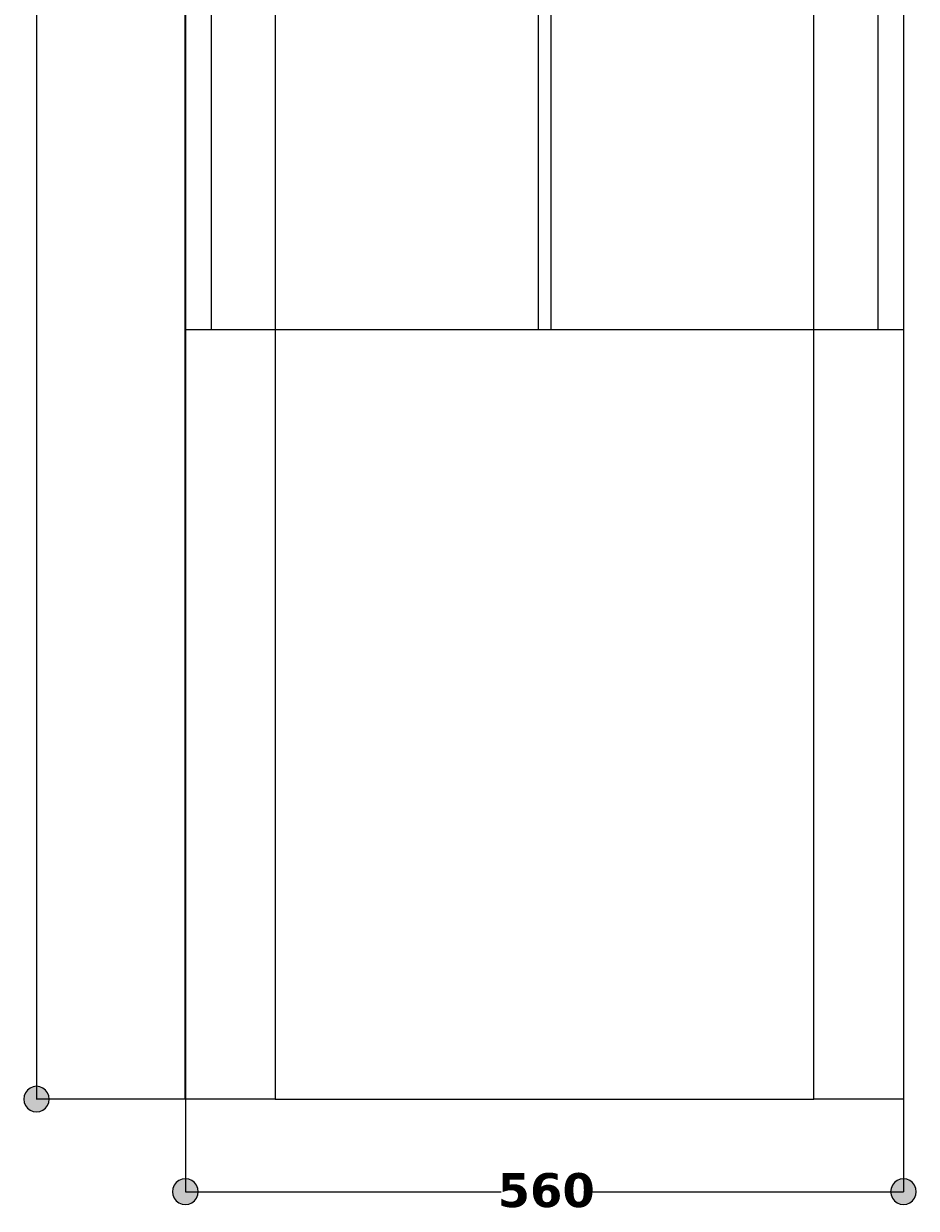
# Model space of a CAD drawing. Header units: millimetres. Extents: x 10 to 196, y -4 to 297.
# Tile 7 of 12: x 39 to 88, y 97 to 163. Entities that reach past the tile are written whole.
import ezdxf

# ---------------------------------------------------------------- set-up
doc = ezdxf.new("R2010")
doc.units = ezdxf.units.MM
doc.header["$MEASUREMENT"] = 0
doc.layers.get('0').update_dxf_attribs({"lineweight": 0})
doc.layers.add('Quote', color=7, linetype='Continuous', lineweight=0)

# ---------------------------------------------------------------- blocks, each defined once
blk = doc.blocks.new('Block_4')
at = {"layer": 'Quote'}
h = blk.add_hatch(color=7, dxfattribs=at)
h.dxf.hatch_style = 2
h.paths.add_polyline_path([(39.396, 102.76), (39.579, 102.784), (39.751, 102.855), (39.897, 102.968), (40.01, 103.115), (40.081, 103.286), (40.105, 103.469), (40.081, 103.652), (40.01, 103.824), (39.897, 103.97), (39.751, 104.083), (39.579, 104.154), (39.396, 104.178), (39.213, 104.154), (39.041, 104.083), (38.895, 103.97), (38.782, 103.824), (38.711, 103.652), (38.687, 103.469), (38.711, 103.286), (38.782, 103.115), (38.895, 102.968), (39.041, 102.855), (39.213, 102.784), (39.396, 102.76)])
at = {"layer": 'Quote', "color": 7, "lineweight": 9}
for p, q in [((39.396, 164.168), (39.396, 103.469)), ((47.625, 103.469), (39.383, 103.469))]:
    blk.add_line(p, q, dxfattribs=at)
at = {"layer": 'Quote'}
blk.add_lwpolyline([(39.396, 102.76), (39.579, 102.784), (39.751, 102.855), (39.897, 102.968), (40.01, 103.115), (40.081, 103.286), (40.105, 103.469), (40.081, 103.652), (40.01, 103.824), (39.897, 103.97), (39.751, 104.083), (39.579, 104.154), (39.396, 104.178), (39.213, 104.154), (39.041, 104.083), (38.895, 103.97), (38.782, 103.824), (38.711, 103.652), (38.687, 103.469), (38.711, 103.286), (38.782, 103.115), (38.895, 102.968), (39.041, 102.855), (39.213, 102.784), (39.396, 102.76)], dxfattribs=at)
blk = doc.blocks.new('Block_10')
at = {"layer": 'Quote'}
h = blk.add_hatch(color=7, dxfattribs=at)
h.dxf.hatch_style = 2
h.paths.add_polyline_path([(46.92, 98.351), (46.944, 98.168), (47.015, 97.996), (47.129, 97.85), (47.275, 97.737), (47.447, 97.666), (47.63, 97.642), (47.813, 97.666), (47.984, 97.737), (48.13, 97.85), (48.244, 97.996), (48.315, 98.168), (48.339, 98.351), (48.315, 98.534), (48.244, 98.706), (48.13, 98.852), (47.984, 98.965), (47.813, 99.036), (47.63, 99.06), (47.447, 99.036), (47.275, 98.965), (47.129, 98.852), (47.015, 98.706), (46.944, 98.534), (46.92, 98.351)])
h = blk.add_hatch(color=7, dxfattribs=at)
h.dxf.hatch_style = 2
h.paths.add_polyline_path([(88.06, 98.351), (88.036, 98.534), (87.965, 98.706), (87.851, 98.852), (87.705, 98.965), (87.533, 99.036), (87.351, 99.06), (87.167, 99.036), (86.996, 98.965), (86.85, 98.852), (86.736, 98.706), (86.665, 98.534), (86.641, 98.351), (86.665, 98.168), (86.736, 97.996), (86.85, 97.85), (86.996, 97.737), (87.167, 97.666), (87.351, 97.642), (87.533, 97.666), (87.705, 97.737), (87.851, 97.85), (87.965, 97.996), (88.036, 98.168), (88.06, 98.351)])
at = {"layer": 'Quote', "color": 7, "lineweight": 9}
for p, q in [((47.63, 103.465), (47.63, 98.338)), ((87.351, 103.465), (87.351, 98.338)), ((47.63, 98.351), (65.091, 98.351)), ((69.946, 98.351), (87.351, 98.351))]:
    blk.add_line(p, q, dxfattribs=at)
at = {"layer": 'Quote'}
for points in [[(46.92, 98.351), (46.944, 98.168), (47.015, 97.996), (47.129, 97.85), (47.275, 97.737), (47.447, 97.666), (47.63, 97.642), (47.813, 97.666), (47.984, 97.737), (48.13, 97.85), (48.244, 97.996), (48.315, 98.168), (48.339, 98.351), (48.315, 98.534), (48.244, 98.706), (48.13, 98.852), (47.984, 98.965), (47.813, 99.036), (47.63, 99.06), (47.447, 99.036), (47.275, 98.965), (47.129, 98.852), (47.015, 98.706), (46.944, 98.534), (46.92, 98.351)], [(88.06, 98.351), (88.036, 98.534), (87.965, 98.706), (87.851, 98.852), (87.705, 98.965), (87.533, 99.036), (87.351, 99.06), (87.167, 99.036), (86.996, 98.965), (86.85, 98.852), (86.736, 98.706), (86.665, 98.534), (86.641, 98.351), (86.665, 98.168), (86.736, 97.996), (86.85, 97.85), (86.996, 97.737), (87.167, 97.666), (87.351, 97.642), (87.533, 97.666), (87.705, 97.737), (87.851, 97.85), (87.965, 97.996), (88.036, 98.168), (88.06, 98.351)]]:
    blk.add_lwpolyline(points, dxfattribs=at)
at = {"layer": 'Quote', "insert": (64.901, 97.464), "char_height": 0.2, "attachment_point": 7}
blk.add_mtext('\\C7;\\FVerdana Bold|b1|i0|c1;\\H1.877896;\\W1.000000;560', dxfattribs=at)

msp = doc.modelspace()

# ---------------------------------------------------------------- linework, layer by layer
at = {"color": 7, "lineweight": 35}
msp.add_line((47.63, 103.469), (47.63, 231.143), dxfattribs=at)
at = {"color": 7, "lineweight": 25}
for p, q in [((47.63, 231.143), (47.63, 146.027)), ((49.048, 231.143), (49.048, 146.027)), ((85.932, 231.143), (85.932, 146.027)), ((87.351, 231.143), (87.351, 146.027)), ((67.135, 166.313), (67.135, 146.027)), ((67.845, 166.313), (67.845, 146.027)), ((47.63, 146.027), (52.595, 146.027)), ((47.63, 103.469), (47.63, 146.027)), ((52.595, 146.027), (82.385, 146.027)), ((82.385, 146.027), (87.351, 146.027)), ((87.351, 146.027), (87.351, 103.469)), ((52.595, 103.469), (47.63, 103.469)), ((52.595, 103.469), (82.385, 103.469)), ((87.351, 103.469), (82.385, 103.469))]:
    msp.add_line(p, q, dxfattribs=at)
at = {"color": 251, "lineweight": 25}
for p, q in [((52.595, 166.313), (52.595, 146.027)), ((82.385, 146.027), (82.385, 166.313)), ((52.595, 146.027), (52.595, 103.469)), ((82.385, 103.469), (82.385, 146.027))]:
    msp.add_line(p, q, dxfattribs=at)

# ---------------------------------------------------------------- block references
at = {"layer": 'Quote'}
for name in ['Block_4', 'Block_10']:
    msp.add_blockref(name, (0, 0), dxfattribs=at)

doc.saveas('drawing.dxf')
